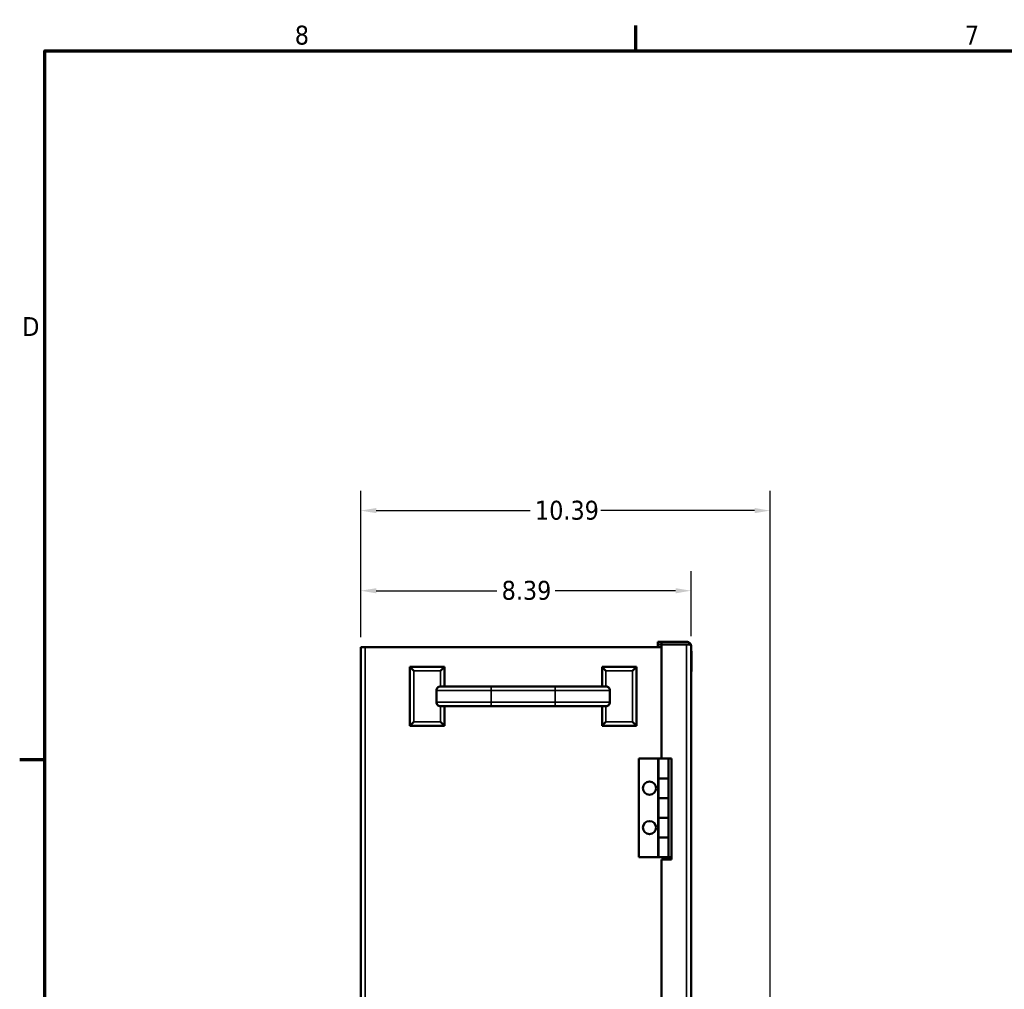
# Model space of a CAD drawing. Header units: inches. Extents: x 0 to 136, y 2 to 86.
# Tile 11 of 160: x 1 to 26, y 60 to 85. Entities that reach past the tile are written whole.
import ezdxf

# ---------------------------------------------------------------- set-up
doc = ezdxf.new("R2010")
doc.units = ezdxf.units.IN
doc.header["$LTSCALE"] = 4
doc.header["$MEASUREMENT"] = 0
for name, color, linetype, lineweight in [('Border (ANSI)', 7, 'Continuous', 70), ('Dimension (ANSI)', 7, 'Continuous', 25), ('Visible (ANSI)', 7, 'Continuous', 50), ('Visible Narrow (ANSI)', 7, 'Continuous', 35)]:
    doc.layers.add(name, color=color, linetype=linetype, lineweight=lineweight)
doc.styles.add('Note Text (ANSI)', font='tahoma.ttf')
doc.dimstyles.new('Default (ANSI)', dxfattribs={"dimscale": 4, "dimtxt": 0.12, "dimasz": 0.098425, "dimexe": 0.125, "dimexo": 0.0625, "dimgap": 0.031496, "dimtad": 0, "dimtih": 1, "dimtoh": 1, "dimrnd": 1e-08, "dimzin": 4, "dimdsep": 46, "dimtxsty": 'Note Text (ANSI)', "dimcen": 0.09, "dimdle": 0.393701, "dimclrd": 256, "dimclre": 256, "dimclrt": 256, "dimadec": 0, "dimazin": 1, "dimtfac": 1, "dimtofl": 0, "dimtmove": 0, "dimatfit": 3, "dimfxl": 1, "dimtolj": 1, "dimtzin": 4, "dimlwd": -1, "dimlwe": -1, "dimarcsym": 0})

# ---------------------------------------------------------------- blocks, each defined once
blk = doc.blocks.new('Borders Default Border')
at = {"layer": 'Border (ANSI)'}
for p, q in [((4.25, 21), (4.25, 21.16)), ((0.5, 16.5), (0.34, 16.5))]:
    blk.add_line(p, q, dxfattribs=at)
at = {"layer": 'Border (ANSI)', "flags": 128}
blk.add_lwpolyline([(0.5, 1), (0.5, 21), (33.5, 21), (33.5, 1), (0.5, 1)], dxfattribs=at)
at = {"layer": 'Border (ANSI)', "char_height": 0.12, "attachment_point": 7, "style": 'Note Text (ANSI)'}
for s, insert in [('8', (2.0858, 21.0373)), ('7', (6.3378, 21.04)), ('D', (0.356, 19.19))]:
    blk.add_mtext(s, dxfattribs=dict(at, insert=insert))
blk = doc.blocks.new('*D6')
at = {"layer": 'Defpoints', "color": 0, "transparency": 16777216}
for p in [(18.401, 70.294), (10.016, 68.864), (18.401, 68.887)]:
    blk.add_point(p, dxfattribs=at)
at = {"layer": 'Dimension (ANSI)', "transparency": 16777216}
for p, q in [((10.016, 69.114), (10.016, 70.794)), ((18.401, 69.137), (18.401, 70.794)), ((10.409, 70.294), (13.467, 70.294)), ((18.007, 70.294), (14.949, 70.294))]:
    blk.add_line(p, q, dxfattribs=at)
for points in [[(10.409, 70.359), (10.409, 70.228), (10.016, 70.294)], [(18.007, 70.359), (18.007, 70.228), (18.401, 70.294)]]:
    blk.add_solid(points, dxfattribs=at)
at = {"layer": 'Dimension (ANSI)', "transparency": 16777216, "insert": (13.593, 70.545), "char_height": 0.48, "attachment_point": 1, "style": 'Note Text (ANSI)'}
blk.add_mtext('\\A1;8.39', dxfattribs=at)
blk = doc.blocks.new('*D7')
at = {"layer": 'Defpoints', "color": 0, "transparency": 16777216}
for p in [(20.406, 72.328), (10.016, 68.864), (20.406, 44.844)]:
    blk.add_point(p, dxfattribs=at)
at = {"layer": 'Dimension (ANSI)', "transparency": 16777216}
for p, q in [((10.016, 69.114), (10.016, 72.828)), ((20.406, 45.094), (20.406, 72.828)), ((10.409, 72.328), (14.314, 72.328)), ((20.013, 72.328), (16.107, 72.328))]:
    blk.add_line(p, q, dxfattribs=at)
for points in [[(10.409, 72.394), (10.409, 72.263), (10.016, 72.328)], [(20.013, 72.394), (20.013, 72.263), (20.406, 72.328)]]:
    blk.add_solid(points, dxfattribs=at)
at = {"layer": 'Dimension (ANSI)', "transparency": 16777216, "insert": (14.44, 72.578), "char_height": 0.48, "attachment_point": 1, "style": 'Note Text (ANSI)'}
blk.add_mtext('\\A1;10.39', dxfattribs=at)

msp = doc.modelspace()

# ---------------------------------------------------------------- linework, layer by layer
at = {"layer": 'Visible (ANSI)'}
for p, q in [((17.56, 69), (17.651, 69)), ((17.56, 69), (17.56, 68.926)), ((17.651, 69), (18.288, 69)), ((17.651, 69), (17.651, 68.926)), ((10.016, 20.864), (10.016, 68.864)), ((10.129, 68.864), (10.016, 68.864)), ((17.651, 68.864), (10.129, 68.864)), ((17.56, 68.864), (17.56, 68.926)), ((17.56, 68.926), (17.651, 68.926)), ((17.56, 68.864), (17.56, 68.926)), ((17.56, 68.926), (17.56, 68.926)), ((17.56, 68.926), (17.651, 68.926)), ((17.652, 68.926), (17.651, 68.926)), ((17.651, 68.926), (17.651, 66.031)), ((17.651, 68.926), (18.288, 68.926)), ((17.652, 68.926), (17.652, 66.031)), ((18.288, 68.926), (17.652, 68.926)), ((18.288, 68.926), (18.288, 68.926)), ((18.377, 68.926), (18.288, 68.926)), ((18.337, 68.926), (18.288, 68.926)), ((18.337, 68.926), (18.376, 68.958)), ((18.401, 68.887), (18.401, 20.715)), ((18.401, 68.759), (18.407, 68.759)), ((18.401, 68.75), (18.411, 68.75)), ((18.411, 68.75), (18.411, 68.25)), ((11.266, 68.364), (12.141, 68.364)), ((11.266, 66.864), (11.266, 68.364)), ((11.366, 68.264), (11.266, 68.364)), ((12.041, 68.264), (12.141, 68.364)), ((12.141, 68.364), (12.141, 67.864)), ((16.141, 68.364), (17.016, 68.364)), ((16.141, 67.864), (16.141, 68.364)), ((16.241, 68.264), (16.141, 68.364)), ((16.916, 68.264), (17.016, 68.364)), ((17.016, 68.364), (17.016, 66.864)), ((18.401, 68.25), (18.411, 68.25)), ((18.401, 68.242), (18.407, 68.242)), ((11.939, 67.764), (11.939, 67.464)), ((12.04, 67.864), (12.141, 67.864)), ((13.331, 67.864), (12.141, 67.864)), ((14.95, 67.864), (13.331, 67.864)), ((16.141, 67.864), (14.95, 67.864)), ((16.141, 67.864), (16.241, 67.864)), ((16.342, 67.764), (16.342, 67.464)), ((12.04, 67.364), (12.141, 67.364)), ((12.141, 67.364), (12.141, 66.864)), ((12.141, 67.364), (13.331, 67.364)), ((13.331, 67.364), (14.95, 67.364)), ((14.95, 67.364), (16.141, 67.364)), ((16.141, 66.864), (16.141, 67.364)), ((16.141, 67.364), (16.241, 67.364)), ((11.366, 66.964), (11.266, 66.864)), ((12.141, 66.864), (11.266, 66.864)), ((12.041, 66.964), (12.141, 66.864)), ((16.241, 66.964), (16.141, 66.864)), ((17.016, 66.864), (16.141, 66.864)), ((16.916, 66.964), (17.016, 66.864)), ((17.078, 66.031), (17.078, 63.531)), ((17.078, 66.031), (17.557, 66.031)), ((17.557, 66.031), (17.577, 66.031)), ((17.577, 66.031), (17.578, 66.031)), ((17.827, 66.031), (17.578, 66.031)), ((17.578, 66.031), (17.578, 65.531)), ((17.827, 66.031), (17.902, 66.031)), ((17.828, 66.031), (17.828, 65.531)), ((17.901, 66.031), (17.901, 63.469)), ((17.902, 66.031), (17.902, 63.469)), ((17.828, 65.531), (17.578, 65.531)), ((17.578, 65.531), (17.578, 65.031)), ((17.828, 65.531), (17.578, 65.531)), ((17.828, 65.531), (17.828, 65.031)), ((17.828, 65.031), (17.578, 65.031)), ((17.578, 65.031), (17.578, 64.531)), ((17.828, 65.031), (17.578, 65.031)), ((17.828, 65.031), (17.828, 64.531)), ((17.828, 64.531), (17.578, 64.531)), ((17.578, 64.531), (17.578, 64.031)), ((17.828, 64.531), (17.578, 64.531)), ((17.828, 64.531), (17.828, 64.031)), ((17.828, 64.031), (17.578, 64.031)), ((17.578, 64.031), (17.578, 63.531)), ((17.828, 64.031), (17.578, 64.031)), ((17.828, 64.031), (17.828, 63.531)), ((17.078, 63.531), (17.557, 63.531)), ((17.557, 63.531), (17.577, 63.531)), ((17.577, 63.531), (17.578, 63.531)), ((17.828, 63.531), (17.578, 63.531)), ((17.901, 63.531), (17.828, 63.531)), ((17.652, 63.469), (17.651, 63.469)), ((17.651, 63.469), (17.651, 46.114)), ((17.652, 63.469), (17.652, 46.114)), ((17.902, 63.469), (17.652, 63.469))]:
    msp.add_line(p, q, dxfattribs=at)
for centre in [(17.347, 65.281), (17.347, 64.281)]:
    msp.add_circle(centre, 0.167, dxfattribs=at)
for centre, major_axis, ratio, start_param, end_param in [((18.288, 68.887), (0, 0.113), 0.999993, 5.3872, 6.283185), ((18.197, 68.887), (0.0279, -0.0279), 0.996249, 2.294841, 2.358073), ((18.288, 68.887), (0.0279, 0.0279), 0.996249, 0.720287, 0.783519)]:
    msp.add_ellipse(centre, major_axis=major_axis, ratio=ratio, start_param=start_param, end_param=end_param, dxfattribs=at)
for points, degree in [([(18.337, 68.926), (18.337, 68.926), (18.337, 68.926), (18.337, 68.926)], 3), ([(18.376, 68.958), (18.392, 68.938), (18.401, 68.913), (18.401, 68.887)], 3), ([(18.377, 68.926), (18.392, 68.913), (18.401, 68.9), (18.401, 68.887)], 3), ([(18.407, 68.759), (18.408, 68.759), (18.408, 68.75)], 2), ([(18.408, 68.25), (18.408, 68.242), (18.407, 68.242)], 2)]:
    msp.add_open_spline(points, degree=degree, dxfattribs=at)
for points, knots in [([(11.939, 67.764), (11.939, 67.776), (11.942, 67.791), (11.952, 67.813), (11.96, 67.826), (11.977, 67.843), (11.99, 67.851), (12.013, 67.861), (12.027, 67.864), (12.04, 67.864)], [-1.5097441, -1.5097441, -1.5097441, -1.5097441, -1.4158845, -1.4158845, -1.3217471, -1.3217471, -1.2272452, -1.2272452, -1.1323921, -1.1323921, -1.1323921, -1.1323921]), ([(16.241, 67.864), (16.254, 67.864), (16.268, 67.861), (16.291, 67.851), (16.304, 67.843), (16.321, 67.826), (16.33, 67.813), (16.339, 67.791), (16.342, 67.776), (16.342, 67.764)], [-0.3773519, -0.3773519, -0.3773519, -0.3773519, -0.2824988, -0.2824988, -0.187997, -0.187997, -0.0938595, -0.0938595, 0, 0, 0, 0]), ([(12.04, 67.364), (12.027, 67.364), (12.013, 67.367), (11.99, 67.376), (11.977, 67.384), (11.96, 67.402), (11.952, 67.414), (11.942, 67.437), (11.939, 67.451), (11.939, 67.464)], [-0.3773519, -0.3773519, -0.3773519, -0.3773519, -0.2824988, -0.2824988, -0.187997, -0.187997, -0.0938595, -0.0938595, 0, 0, 0, 0]), ([(16.342, 67.464), (16.342, 67.451), (16.339, 67.437), (16.33, 67.414), (16.321, 67.402), (16.304, 67.384), (16.291, 67.376), (16.268, 67.367), (16.254, 67.364), (16.241, 67.364)], [-1.5097441, -1.5097441, -1.5097441, -1.5097441, -1.4158845, -1.4158845, -1.3217471, -1.3217471, -1.2272452, -1.2272452, -1.1323921, -1.1323921, -1.1323921, -1.1323921])]:
    msp.add_open_spline(points, degree=3, knots=knots, dxfattribs=at)
at = {"layer": 'Visible Narrow (ANSI)'}
for p, q in [((10.129, 68.864), (10.129, 20.864)), ((18.288, 20.676), (18.288, 68.926)), ((12.041, 68.264), (11.366, 68.264)), ((11.366, 68.264), (11.366, 66.964)), ((12.041, 67.864), (12.041, 68.264)), ((16.916, 68.264), (16.241, 68.264)), ((16.241, 68.264), (16.241, 67.864)), ((16.916, 66.964), (16.916, 68.264)), ((11.939, 67.764), (13.331, 67.764)), ((13.331, 67.864), (13.331, 67.764)), ((13.331, 67.764), (13.331, 67.464)), ((14.95, 67.764), (13.331, 67.764)), ((14.95, 67.764), (14.95, 67.864)), ((14.95, 67.764), (14.95, 67.464)), ((14.95, 67.764), (16.342, 67.764)), ((11.939, 67.464), (13.331, 67.464)), ((12.041, 66.964), (12.041, 67.364)), ((13.331, 67.464), (14.95, 67.464)), ((13.331, 67.364), (13.331, 67.464)), ((14.95, 67.464), (16.342, 67.464)), ((14.95, 67.464), (14.95, 67.364)), ((16.241, 67.364), (16.241, 66.964)), ((11.366, 66.964), (12.041, 66.964)), ((16.241, 66.964), (16.916, 66.964)), ((17.557, 66.031), (17.557, 63.531)), ((17.577, 66.031), (17.577, 63.531))]:
    msp.add_line(p, q, dxfattribs=at)

# ---------------------------------------------------------------- block references
at = {"xscale": 4, "yscale": 4, "zscale": 4}
msp.add_blockref('Borders Default Border', (0, 0), dxfattribs=at)

# ---------------------------------------------------------------- dimensions: what is measured, and where the dimension line sits
at = {"layer": 'Dimension (ANSI)'}
for base, p1, p2, picture, middle in [((20.406, 72.328), (10.016, 68.864), (20.406, 44.844), '*D7', (15.211, 72.328)), ((18.4011, 70.2937), (10.0155, 68.8637), (18.4011, 68.8871), '*D6', (14.2083, 70.2937))]:
    dim = msp.add_linear_dim(base=base, p1=p1, p2=p2, dimstyle='Default (ANSI)', override={"dimgap": 0.031496, "dimtih": 0, "dimtoh": 0, "dimdec": 2, "dimtol": 0, "dimlim": 0, "dimtp": 0, "dimtm": 0, "dimtdec": 2, "dimatfit": 1}, dxfattribs=at)
    dim.commit()
    dim.dimension.update_dxf_attribs({"geometry": picture, "text_midpoint": middle, "dimtype": 160})

doc.saveas('drawing.dxf')
